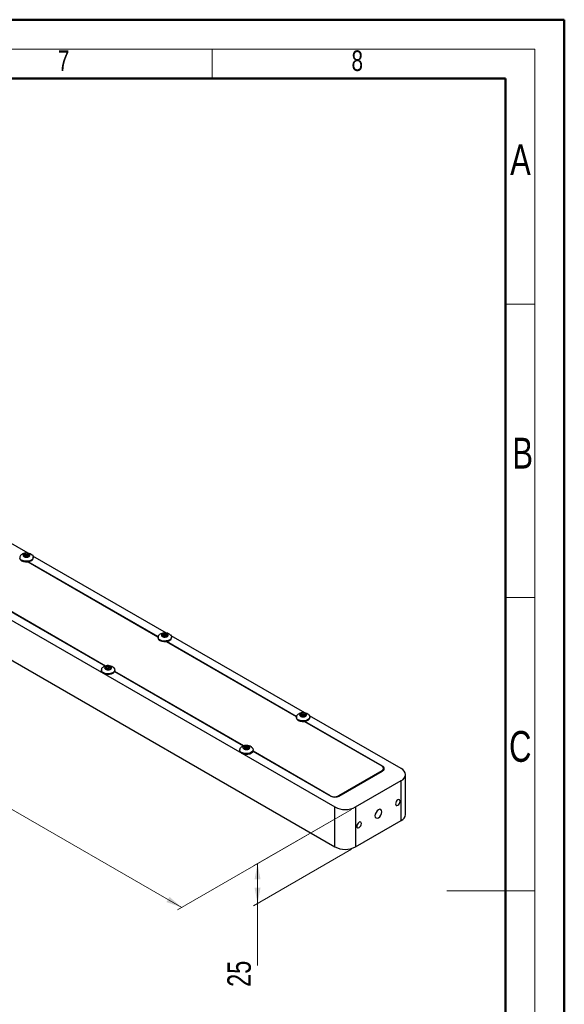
# Model space of a CAD drawing. Header units: millimetres. Extents: x 0 to 420, y 0 to 297.
# Tile 6 of 6: x 327 to 420, y 129 to 297. Entities that reach past the tile are written whole.
import ezdxf

# ---------------------------------------------------------------- set-up
doc = ezdxf.new("R2010")
doc.units = ezdxf.units.MM
doc.styles.add('SLDTEXTSTYLE0', font='TXT', dxfattribs={"width": 0.75})
doc.dimstyles.new('SLDDIMSTYLE6', dxfattribs={"dimtxt": 4, "dimasz": 3.302, "dimexe": 0, "dimexo": 0.0625, "dimgap": 1, "dimtad": 1, "dimlfac": 3, "dimrnd": 1e-09, "dimzin": 12, "dimdsep": 46, "dimtxsty": 'SLDTEXTSTYLE0', "dimsah": 1, "dimcen": 0.09, "dimadec": 0, "dimazin": 3, "dimtfac": 1, "dimtofl": 0, "dimtmove": 0, "dimatfit": 3, "dimfxl": 1, "dimfrac": 2, "dimtolj": 1, "dimtzin": 12, "dimarcsym": 0})

# ---------------------------------------------------------------- blocks, each defined once
blk = doc.blocks.new('_D_9')
at = {"color": 7, "linetype": 'Continuous', "lineweight": 18}
for p, q in [((230.6, 251.06), (200.95, 233.95)), ((201.66, 234.35), (354.87, 145.91)), ((383.81, 162.62), (354.16, 145.5))]:
    blk.add_line(p, q, dxfattribs=at)
for points in [[(201.66, 234.35), (203.74, 232.57), (204.25, 233.45)], [(354.87, 145.91), (352.79, 147.7), (352.28, 146.82)]]:
    blk.add_solid(points, dxfattribs=at)
at = {"color": 7, "linetype": 'Continuous', "lineweight": 18, "insert": (275.7, 197.57), "char_height": 4, "attachment_point": 1, "rotation": 330.0027, "style": 'SLDTEXTSTYLE0'}
blk.add_mtext('650', dxfattribs=at)
blk = doc.blocks.new('_D_10')
at = {"color": 7, "linetype": 'Continuous', "lineweight": 18}
for p, q in [((383.81, 162.62), (367.09, 152.97)), ((383.81, 155.81), (367.09, 146.17)), ((367.8, 153.38), (367.8, 146.57)), ((367.8, 146.57), (367.8, 136.03))]:
    blk.add_line(p, q, dxfattribs=at)
for points in [[(367.8, 153.38), (367.29, 150.68), (368.31, 150.68)], [(367.8, 146.57), (368.31, 149.27), (367.29, 149.27)]]:
    blk.add_solid(points, dxfattribs=at)
at = {"color": 7, "linetype": 'Continuous', "lineweight": 18, "insert": (362.65, 132.36), "char_height": 4, "attachment_point": 1, "rotation": 90, "style": 'SLDTEXTSTYLE0'}
blk.add_mtext('25', dxfattribs=at)

msp = doc.modelspace()

# ---------------------------------------------------------------- linework, layer by layer
at = {"color": 7, "linetype": 'Continuous', "lineweight": 50}
for p, q in [((0.0788, 297.2148), (420.0788, 297.2148)), ((420.0788, 0.2148), (420.0788, 297.2148)), ((20.0788, 287.2148), (410.0788, 287.2148)), ((410.0788, 287.2148), (410.0788, 10.2148))]:
    msp.add_line(p, q, dxfattribs=at)
at = {"color": 7, "linetype": 'Continuous', "lineweight": 18}
for p, q in [((15.0788, 292.2148), (415.0788, 292.2148)), ((360.0788, 292.2148), (360.0788, 287.2148)), ((415.0788, 292.2148), (415.0788, 5.2148)), ((410.0788, 248.7148), (415.0788, 248.7148)), ((410.0788, 198.7148), (415.0788, 198.7148)), ((415.0788, 148.7148), (400.0788, 148.7148))]:
    msp.add_line(p, q, dxfattribs=at)
at = {"color": 7, "linetype": 'Continuous', "lineweight": 25}
for p, q in [((231.3092, 249.43), (380.9801, 163.0268)), ((233.8863, 241.1378), (380.9801, 156.2223)), ((328.7129, 206.2625), (305.9576, 219.3989)), ((328.0467, 205.8716), (328.1464, 206.0862)), ((328.3189, 205.7145), (328.0467, 205.8716)), ((328.1464, 206.0862), (328.5182, 206.1437)), ((328.1464, 206.0862), (328.1464, 205.8141)), ((328.1613, 205.8055), (328.3323, 205.8319)), ((328.6907, 205.772), (328.3189, 205.7145)), ((328.3323, 205.8319), (328.5182, 205.8607)), ((328.5182, 206.1437), (328.7903, 205.9866)), ((328.5182, 206.1437), (328.5182, 205.8607)), ((328.5182, 205.8607), (328.6542, 205.7821)), ((328.6743, 205.7695), (328.6542, 205.7821)), ((328.6542, 205.7821), (328.6758, 205.7697)), ((328.6828, 204.824), (350.8273, 192.0402)), ((328.7903, 205.9866), (328.6907, 205.772)), ((350.8321, 192.0647), (328.7205, 204.8295)), ((352.2831, 192.6557), (329.5278, 205.7921)), ((329.5852, 205.48), (329.5852, 205.5834)), ((319.8817, 199.7269), (341.864, 187.0367)), ((341.8933, 187.0471), (319.8911, 199.7487)), ((350.8221, 191.9766), (350.8221, 191.8732)), ((351.617, 192.2648), (351.7166, 192.4794)), ((351.8891, 192.1077), (351.617, 192.2648)), ((351.7166, 192.4794), (352.0884, 192.5369)), ((351.7166, 192.4794), (351.7166, 192.2073)), ((351.7315, 192.1987), (351.9025, 192.2251)), ((352.2609, 192.1652), (351.8891, 192.1077)), ((351.9025, 192.2251), (352.0884, 192.2539)), ((352.0884, 192.5369), (352.3605, 192.3798)), ((352.0884, 192.5369), (352.0884, 192.2539)), ((352.0884, 192.2539), (352.2245, 192.1753)), ((352.2445, 192.1627), (352.2245, 192.1753)), ((352.2245, 192.1753), (352.246, 192.1629)), ((352.3605, 192.3798), (352.2609, 192.1652)), ((375.8534, 179.0489), (353.098, 192.1853)), ((353.1554, 191.8732), (353.1554, 191.9766)), ((352.253, 191.2172), (374.3975, 178.4334)), ((374.4023, 178.4579), (352.2907, 191.2227)), ((341.1583, 186.3978), (341.1583, 186.2944)), ((341.9532, 186.686), (342.0528, 186.9006)), ((342.2253, 186.5289), (341.9532, 186.686)), ((342.0528, 186.9006), (342.4246, 186.9581)), ((342.0528, 186.9006), (342.0528, 186.6285)), ((342.0677, 186.6199), (342.2387, 186.6463)), ((342.5971, 186.5864), (342.2253, 186.5289)), ((342.2387, 186.6463), (342.4246, 186.6751)), ((342.4246, 186.9581), (342.6968, 186.801)), ((342.4246, 186.9581), (342.4246, 186.6751)), ((342.4246, 186.6751), (342.5607, 186.5965)), ((342.5807, 186.5839), (342.5607, 186.5965)), ((342.5607, 186.5965), (342.5822, 186.5841)), ((342.6968, 186.801), (342.5971, 186.5864)), ((343.4916, 186.2944), (343.4916, 186.3978)), ((343.4519, 186.1201), (365.4343, 173.4299)), ((365.4635, 173.4403), (343.4613, 186.1419)), ((374.3923, 178.3698), (374.3923, 178.2664)), ((375.1872, 178.658), (375.2868, 178.8726)), ((375.4594, 178.5009), (375.1872, 178.658)), ((375.2868, 178.8726), (375.6586, 178.9301)), ((375.2868, 178.8726), (375.2868, 178.6005)), ((375.3018, 178.5919), (375.4727, 178.6183)), ((375.8312, 178.5584), (375.4594, 178.5009)), ((375.4727, 178.6183), (375.6586, 178.6471)), ((375.6586, 178.9301), (375.9308, 178.773)), ((375.6586, 178.9301), (375.6586, 178.6471)), ((375.6586, 178.6471), (375.7947, 178.5685)), ((375.8147, 178.5558), (375.7947, 178.5685)), ((375.7947, 178.5685), (375.8162, 178.5561)), ((375.9308, 178.773), (375.8312, 178.5584)), ((392.2938, 169.5581), (376.6682, 178.5785)), ((376.7257, 178.2664), (376.7257, 178.3698)), ((375.8232, 177.6104), (388.9704, 170.0207)), ((389.1119, 169.9663), (375.8609, 177.6159)), ((365.5234, 173.0792), (365.623, 173.2938)), ((365.7956, 172.9221), (365.5234, 173.0792)), ((365.623, 173.2938), (365.9948, 173.3513)), ((365.623, 173.2938), (365.623, 173.0217)), ((365.638, 173.0131), (365.8089, 173.0395)), ((366.1674, 172.9796), (365.7956, 172.9221)), ((365.8089, 173.0395), (365.9948, 173.0683)), ((365.9948, 173.3513), (366.267, 173.1942)), ((365.9948, 173.3513), (365.9948, 173.0683)), ((365.9948, 173.0683), (366.1309, 172.9897)), ((366.1509, 172.9771), (366.1309, 172.9897)), ((366.1309, 172.9897), (366.1524, 172.9773)), ((366.267, 173.1942), (366.1674, 172.9796)), ((364.7285, 172.791), (364.7285, 172.6876)), ((367.0221, 172.5133), (380.273, 164.8637)), ((380.1787, 164.9453), (367.0315, 172.5351)), ((367.0619, 172.6876), (367.0619, 172.791)), ((389.2633, 169.2621), (389.2633, 169.6125)), ((388.9704, 169.2043), (381.593, 164.9453)), ((381.6872, 164.8637), (389.1119, 169.1498)), ((393.0261, 161.733), (393.0261, 168.5375)), ((384.5157, 163.0268), (392.2938, 167.517)), ((392.2938, 160.7125), (392.2938, 167.517)), ((380.9801, 156.2223), (380.9801, 163.0268)), ((384.5157, 163.0268), (384.5157, 156.2223)), ((384.5157, 156.2223), (392.2938, 160.7125))]:
    msp.add_line(p, q, dxfattribs=at)
at = {"color": 1, "linetype": 'Continuous', "lineweight": 25}
for p, q in [((389.1119, 169.918), (389.1119, 169.9663)), ((388.9704, 169.2043), (388.9704, 169.0682)), ((380.1787, 164.9453), (380.1787, 164.9181)), ((381.593, 164.9453), (381.593, 164.8157))]:
    msp.add_line(p, q, dxfattribs=at)
at = {"color": 7, "linetype": 'Continuous', "lineweight": 25, "flags": 128}
for points in [[(329.3445, 205.9931), (329.368, 205.9748), (329.5367, 205.7756), (329.5842, 205.5556), (329.5054, 205.3386), (329.3088, 205.1482), (329.0157, 205.0049), (328.658, 204.9243), (328.2742, 204.9151), (327.9061, 204.9784), (327.5936, 205.1072)], [(327.5936, 205.0038), (327.9061, 204.8749), (328.2742, 204.8117), (328.658, 204.8208), (329.0157, 204.9014), (329.3088, 205.0447), (329.5054, 205.2352), (329.5842, 205.4522), (329.5852, 205.48)], [(352.9148, 192.3863), (352.9382, 192.368), (353.1069, 192.1688), (353.1544, 191.9488), (353.0756, 191.7318), (352.879, 191.5414), (352.586, 191.3981), (352.2282, 191.3175), (351.8445, 191.3083), (351.4764, 191.3716), (351.1638, 191.5004)], [(351.1638, 191.397), (351.4764, 191.2681), (351.8445, 191.2049), (352.2282, 191.214), (352.586, 191.2946), (352.879, 191.4379), (353.0756, 191.6284), (353.1544, 191.8454), (353.1554, 191.8732)], [(343.251, 186.8075), (343.2745, 186.7892), (343.4431, 186.59), (343.4906, 186.37), (343.4118, 186.153), (343.2152, 185.9626), (342.9222, 185.8193), (342.5644, 185.7387), (342.1807, 185.7295), (341.8126, 185.7928), (341.5, 185.9216)], [(341.5, 185.8182), (341.8126, 185.6894), (342.1807, 185.6261), (342.5644, 185.6353), (342.9222, 185.7158), (343.2152, 185.8591), (343.4118, 186.0496), (343.4906, 186.2666), (343.4916, 186.2944)], [(376.485, 178.7795), (376.5085, 178.7612), (376.6772, 178.562), (376.7247, 178.342), (376.6458, 178.125), (376.4493, 177.9346), (376.1562, 177.7913), (375.7984, 177.7107), (375.4147, 177.7015), (375.0466, 177.7648), (374.734, 177.8936)], [(374.734, 177.7902), (375.0466, 177.6613), (375.4147, 177.5981), (375.7984, 177.6072), (376.1562, 177.6878), (376.4493, 177.8311), (376.6458, 178.0216), (376.7247, 178.2386), (376.7257, 178.2664)], [(366.8212, 173.2007), (366.8447, 173.1824), (367.0134, 172.9832), (367.0609, 172.7632), (366.982, 172.5462), (366.7855, 172.3558), (366.4924, 172.2125), (366.1346, 172.1319), (365.7509, 172.1227), (365.3828, 172.186), (365.0702, 172.3148)], [(365.0702, 172.2114), (365.3828, 172.0825), (365.7509, 172.0193), (366.1346, 172.0285), (366.4924, 172.109), (366.7855, 172.2523), (366.982, 172.4428), (367.0609, 172.6598), (367.0619, 172.6876)], [(392.0935, 163.9991), (392.0639, 164.1539), (391.9796, 164.2509), (391.8534, 164.2754), (391.7046, 164.2237), (391.5558, 164.1036), (391.4296, 163.9334), (391.3453, 163.7391), (391.3157, 163.5501), (391.3453, 163.3953), (391.4296, 163.2983), (391.5558, 163.2738), (391.7046, 163.3255), (391.8534, 163.4456), (391.9796, 163.6158), (392.0639, 163.8102), (392.0935, 163.9991)], [(388.994, 162.2098), (388.9492, 162.4443), (388.8214, 162.5913), (388.6303, 162.6285), (388.4048, 162.5501), (388.1793, 162.3681), (387.9881, 162.1103), (387.8604, 161.8158), (387.8155, 161.5295), (387.8604, 161.295), (387.9881, 161.148), (388.1793, 161.1108), (388.4048, 161.1892), (388.6303, 161.3712), (388.8214, 161.629), (388.9492, 161.9235), (388.994, 162.2098)], [(385.4938, 160.1892), (385.4642, 160.344), (385.3799, 160.441), (385.2538, 160.4655), (385.1049, 160.4138), (384.9561, 160.2937), (384.8299, 160.1235), (384.7456, 159.9291), (384.716, 159.7402), (384.7456, 159.5854), (384.8299, 159.4884), (384.9561, 159.4639), (385.1049, 159.5156), (385.2538, 159.6357), (385.3799, 159.8059), (385.4642, 160.0003), (385.4938, 160.1892)]]:
    msp.add_lwpolyline(points, dxfattribs=at)
at = {"color": 7, "linetype": 'Continuous', "lineweight": 25}
for centre, radius, start, end in [((327.8114, 205.5208), 0.561, 184.168729, 247.151412), ((327.7722, 205.5766), 0.5022, 122.907274, 249.163894), ((328.3941, 205.3956), 0.4406, 98.061185, 117.221072), ((328.4191, 205.3277), 0.5117, 62.642825, 99.771097), ((351.3817, 191.914), 0.561, 184.168729, 247.151412), ((351.3424, 191.9698), 0.5022, 122.907274, 249.163894), ((351.9643, 191.7888), 0.4406, 98.061185, 117.221072), ((351.9893, 191.7209), 0.5117, 62.642825, 99.771097), ((341.7179, 186.3352), 0.561, 184.168729, 247.151412), ((341.6786, 186.391), 0.5022, 122.907274, 249.163894), ((342.3005, 186.21), 0.4406, 98.061185, 117.221072), ((342.3255, 186.1421), 0.5117, 62.642825, 99.771097), ((374.9519, 178.3072), 0.561, 184.168729, 247.151412), ((374.9127, 178.363), 0.5022, 122.907274, 249.163894), ((375.5345, 178.182), 0.4406, 98.061185, 117.221072), ((375.5596, 178.114), 0.5117, 62.642825, 99.771097), ((365.2489, 172.7842), 0.5022, 122.907274, 249.163894), ((365.8707, 172.6032), 0.4406, 98.061185, 117.221072), ((365.8958, 172.5353), 0.5117, 62.642825, 99.771097), ((365.2881, 172.7284), 0.561, 184.168729, 247.151412), ((388.8155, 169.6125), 0.4366, 290.783421, 69.216579), ((388.9569, 169.5581), 0.4366, 290.783421, 69.216579), ((391.9065, 168.5375), 1.0915, 290.783421, 69.216579), ((380.8859, 166.3101), 1.537, 242.609672, 297.390328), ((380.9801, 166.2284), 1.537, 242.609672, 297.390328), ((382.7479, 166.4386), 3.8426, 242.609672, 297.390328), ((391.7749, 161.8578), 1.2573, 294.374658, 354.305201), ((382.7479, 159.6341), 3.8426, 242.609672, 297.390328)]:
    msp.add_arc(centre, radius, start, end, dxfattribs=at)
for points, knots in [([(329.3328, 205.9883), (329.3009, 206.0161), (329.1682, 206.1318), (328.8706, 206.2506), (328.4781, 206.3217), (328.0883, 206.2831), (327.7616, 206.1732), (327.5836, 206.0536), (327.5092, 206.0036)], [0, 0, 0, 0, 0.06467797, 0.26918743, 0.47887191, 0.67232349, 0.86293774, 1, 1, 1, 1]), ([(328.831, 205.691), (328.7801, 205.6668), (328.6782, 205.6186), (328.4836, 205.5883), (328.2851, 205.5946), (328.1006, 205.6391), (327.9523, 205.7162), (327.8565, 205.8173), (327.8241, 205.931), (327.8585, 206.0444), (327.9342, 206.1221), (328.0353, 206.1869), (328.1611, 206.2385), (328.3529, 206.2702), (328.5522, 206.2635), (328.7364, 206.2191), (328.8848, 206.1421), (328.9806, 206.041), (329.0131, 205.9272), (328.9782, 205.814), (328.9037, 205.7358), (328.845, 205.6996), (328.831, 205.691)], [0, 0, 0, 0, 0.05368623, 0.10737245, 0.16105868, 0.2147449, 0.26843113, 0.32211735, 0.37580358, 0.4294898, 0.48317603, 0.5, 0.55368623, 0.60737245, 0.66105868, 0.7147449, 0.76843113, 0.82211735, 0.87580358, 0.9294898, 0.98317603, 1, 1, 1, 1]), ([(352.903, 192.3815), (352.8711, 192.4093), (352.7384, 192.525), (352.4409, 192.6438), (352.0483, 192.7149), (351.6586, 192.6763), (351.3319, 192.5664), (351.1539, 192.4468), (351.0794, 192.3968)], [0, 0, 0, 0, 0.06467797, 0.26918743, 0.47887191, 0.67232349, 0.86293774, 1, 1, 1, 1]), ([(352.4012, 192.0842), (352.3503, 192.06), (352.2484, 192.0118), (352.0538, 191.9815), (351.8553, 191.9878), (351.6709, 192.0323), (351.5225, 192.1094), (351.4267, 192.2105), (351.3943, 192.3242), (351.4288, 192.4376), (351.5044, 192.5153), (351.6055, 192.5801), (351.7313, 192.6317), (351.9231, 192.6634), (352.1224, 192.6567), (352.3066, 192.6123), (352.455, 192.5353), (352.5508, 192.4342), (352.5833, 192.3204), (352.5485, 192.2072), (352.4739, 192.1289), (352.4152, 192.0928), (352.4012, 192.0842)], [0, 0, 0, 0, 0.05368623, 0.10737245, 0.16105868, 0.2147449, 0.26843113, 0.32211735, 0.37580358, 0.4294898, 0.48317603, 0.5, 0.55368623, 0.60737245, 0.66105868, 0.7147449, 0.76843113, 0.82211735, 0.87580358, 0.9294898, 0.98317603, 1, 1, 1, 1]), ([(343.2392, 186.8027), (343.2073, 186.8305), (343.0746, 186.9462), (342.7771, 187.065), (342.3845, 187.1361), (341.9948, 187.0976), (341.6681, 186.9876), (341.4901, 186.868), (341.4156, 186.818)], [0, 0, 0, 0, 0.06467797, 0.26918743, 0.47887191, 0.67232349, 0.86293774, 1, 1, 1, 1]), ([(342.7374, 186.5054), (342.6865, 186.4813), (342.5846, 186.433), (342.3901, 186.4027), (342.1915, 186.409), (342.0071, 186.4535), (341.8588, 186.5306), (341.7629, 186.6317), (341.7305, 186.7454), (341.765, 186.8588), (341.8406, 186.9365), (341.9417, 187.0013), (342.0675, 187.0529), (342.2593, 187.0846), (342.4586, 187.0779), (342.6428, 187.0335), (342.7912, 186.9565), (342.887, 186.8554), (342.9195, 186.7416), (342.8847, 186.6284), (342.8101, 186.5502), (342.7514, 186.514), (342.7374, 186.5054)], [0, 0, 0, 0, 0.05368623, 0.10737245, 0.16105868, 0.2147449, 0.26843113, 0.32211735, 0.37580358, 0.4294898, 0.48317603, 0.5, 0.55368623, 0.60737245, 0.66105868, 0.7147449, 0.76843113, 0.82211735, 0.87580358, 0.9294898, 0.98317603, 1, 1, 1, 1]), ([(376.4733, 178.7747), (376.4414, 178.8025), (376.3086, 178.9182), (376.0111, 179.037), (375.6185, 179.1081), (375.2288, 179.0695), (374.9021, 178.9596), (374.7241, 178.84), (374.6496, 178.79)], [0, 0, 0, 0, 0.064677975, 0.26918743, 0.47887191, 0.672323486, 0.862937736, 1, 1, 1, 1]), ([(375.9715, 178.4774), (375.9205, 178.4532), (375.8186, 178.405), (375.6241, 178.3747), (375.4255, 178.381), (375.2411, 178.4255), (375.0928, 178.5026), (374.9969, 178.6036), (374.9645, 178.7174), (374.999, 178.8308), (375.0746, 178.9085), (375.1757, 178.9733), (375.3015, 179.0249), (375.4933, 179.0566), (375.6926, 179.0499), (375.8768, 179.0055), (376.0252, 178.9284), (376.121, 178.8274), (376.1535, 178.7136), (376.1187, 178.6004), (376.0441, 178.5221), (375.9855, 178.486), (375.9715, 178.4774)], [0, 0, 0, 0, 0.05368623, 0.10737245, 0.16105868, 0.2147449, 0.26843113, 0.32211735, 0.37580358, 0.4294898, 0.48317603, 0.5, 0.55368623, 0.60737245, 0.66105868, 0.7147449, 0.76843113, 0.82211735, 0.87580358, 0.9294898, 0.98317603, 1, 1, 1, 1]), ([(366.8095, 173.1959), (366.7776, 173.2237), (366.6448, 173.3394), (366.3473, 173.4582), (365.9547, 173.5293), (365.565, 173.4908), (365.2383, 173.3808), (365.0603, 173.2612), (364.9859, 173.2112)], [0, 0, 0, 0, 0.064677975, 0.26918743, 0.47887191, 0.672323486, 0.862937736, 1, 1, 1, 1]), ([(366.3077, 172.8986), (366.2567, 172.8745), (366.1548, 172.8262), (365.9603, 172.7959), (365.7617, 172.8022), (365.5773, 172.8467), (365.429, 172.9238), (365.3331, 173.0249), (365.3007, 173.1386), (365.3352, 173.252), (365.4108, 173.3297), (365.5119, 173.3945), (365.6377, 173.4461), (365.8295, 173.4778), (366.0288, 173.4711), (366.213, 173.4267), (366.3614, 173.3497), (366.4572, 173.2486), (366.4897, 173.1348), (366.4549, 173.0216), (366.3803, 172.9434), (366.3217, 172.9072), (366.3077, 172.8986)], [0, 0, 0, 0, 0.05368623, 0.10737245, 0.16105868, 0.2147449, 0.26843113, 0.32211735, 0.37580358, 0.4294898, 0.48317603, 0.5, 0.55368623, 0.60737245, 0.66105868, 0.7147449, 0.76843113, 0.82211735, 0.87580358, 0.9294898, 0.98317603, 1, 1, 1, 1])]:
    msp.add_open_spline(points, degree=3, knots=knots, dxfattribs=at)

# ---------------------------------------------------------------- texts
at = {"color": 7, "linetype": 'Continuous', "lineweight": 0, "attachment_point": 1, "style": 'SLDTEXTSTYLE0'}
for s, insert, char_height in [('8', (383.8203, 291.9758), 3.5), ('7', (333.7719, 291.9758), 3.5), ('A', (410.8491, 275.9681), 5.25), ('B', (411.2311, 225.9562), 5.25), ('C', (410.6703, 175.9748), 5.25)]:
    msp.add_mtext(s, dxfattribs=dict(at, insert=insert, char_height=char_height))

# ---------------------------------------------------------------- dimensions: what is measured, and where the dimension line sits
at = {"color": 7, "linetype": 'Continuous', "lineweight": 18}
for base, p1, p2, angle, picture, middle in [((354.8667, 145.9108), (231.3092, 251.471), (384.5157, 163.0268), 330.002688, '_D_9', (276.9635, 190.8833)), ((367.8013, 146.5733), (384.5157, 163.0268), (384.5157, 156.2223), 90, '_D_10', (367.8013, 135.3174))]:
    dim = msp.add_linear_dim(base=base, p1=p1, p2=p2, angle=angle, dimstyle='SLDDIMSTYLE6', dxfattribs=at)
    dim.commit()
    dim.dimension.update_dxf_attribs({"geometry": picture, "text_midpoint": middle, "dimtype": 160})

doc.saveas('drawing.dxf')
